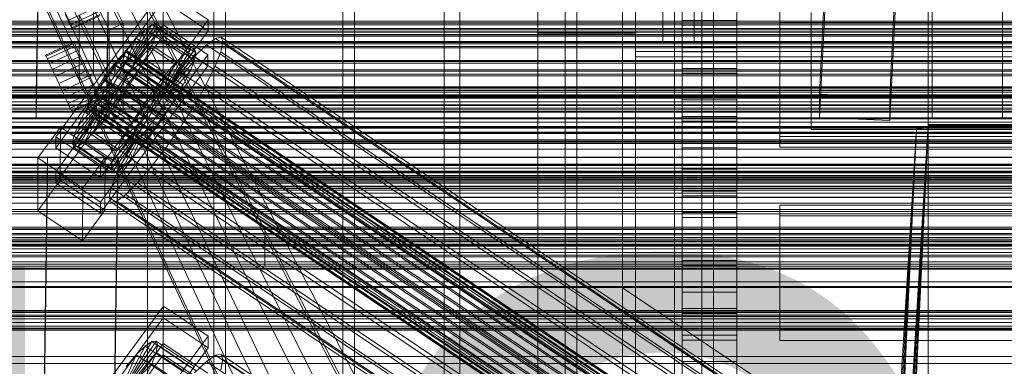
# Model space of a CAD drawing. Header units: millimetres. Extents: x -4395 to 65662, y -65530 to 6847.
# Tile 204 of 256: x -383 to -130, y -34976 to -34887. Entities that reach past the tile are written whole.
import ezdxf

# ---------------------------------------------------------------- set-up
doc = ezdxf.new("R2010")
doc.units = ezdxf.units.MM
for name, color, linetype, lineweight in [('COTAS_O', 1, 'Continuous', 0), ('frontal_BANDEJA_TOLVA_RECEPCION_C03', 7, 'Continuous', 0), ('frontal_briquetadora', 7, 'Continuous', 0), ('frontal_C01', 7, 'Continuous', 0), ('frontal_C02', 7, 'Continuous', 0), ('frontal_C03', 7, 'Continuous', 0), ('frontal_C04', 7, 'Continuous', 0), ('frontal_C05', 7, 'Continuous', 0), ('frontal_C07', 7, 'Continuous', 0), ('frontal_CHUTE_GRIZZLY_SEPARADOR', 7, 'Continuous', 0), ('frontal_mezcladora', 7, 'Continuous', 0), ('frontal_mix-C02', 7, 'Continuous', 0), ('frontal_secador', 7, 'Continuous', 0), ('frontal_tolva-C01', 7, 'Continuous', 0)]:
    doc.layers.add(name, color=color, linetype=linetype, lineweight=lineweight)
doc.dimstyles.new('R19_100', dxfattribs={"dimtxt": 250, "dimasz": 150, "dimexe": 150, "dimexo": 80, "dimgap": 100, "dimtad": 1, "dimtih": 1, "dimtoh": 1, "dimdsep": 46, "dimcen": 0.09, "dimadec": 0, "dimazin": 0, "dimtfac": 1, "dimtdec": 4, "dimtofl": 0, "dimtmove": 0, "dimatfit": 3, "dimfxl": 1, "dimtolj": 1, "dimtzin": 0, "dimarcsym": 0})

# ---------------------------------------------------------------- blocks, each defined once
blk = doc.blocks.new('DIM_R33_45')
at = {"layer": 'COTAS_O'}
for p, q in [((-1850, -34800), (-1850, -35500)), ((-150, -34800), (-150, -35500)), ((-1850, -35500), (-1700, -35455)), ((-150, -35500), (-300, -35455)), ((-150, -35500), (-1850, -35500)), ((-1850, -35500), (-1700, -35545)), ((-150, -35500), (-300, -35545))]:
    blk.add_line(p, q, dxfattribs=at)
blk.add_text('1700 O', height=250, rotation=180, dxfattribs=at).set_placement((-1000, -35600))
blk = doc.blocks.new('DIM_R33_46')
at = {"layer": 'COTAS_O'}
for p, q in [((-650, -33700), (50, -33700)), ((50, -33700), (5, -33850)), ((50, -34900), (50, -33700)), ((50, -33700), (95, -33850)), ((50, -34900), (5, -34750)), ((50, -34900), (95, -34750)), ((-650, -34900), (50, -34900))]:
    blk.add_line(p, q, dxfattribs=at)
blk.add_text('1200 O', height=250, rotation=90, dxfattribs=at).set_placement((-50, -34300))
blk = doc.blocks.new('DIM_R33_47')
at = {"layer": 'COTAS_O'}
for p, q in [((-650, -34200), (-500, -34155)), ((650, -34200), (500, -34155)), ((-650, -34900), (-650, -34200)), ((-650, -34200), (650, -34200)), ((-650, -34200), (-500, -34245)), ((650, -34200), (500, -34245)), ((650, -34900), (650, -34200))]:
    blk.add_line(p, q, dxfattribs=at)
blk.add_text('1300 O', height=250, dxfattribs=at).set_placement((0, -34100))
blk = doc.blocks.new('DIM_R33_49')
at = {"layer": 'COTAS_O'}
for p, q in [((-1480, -35300), (-1330, -35255)), ((490, -35300), (340, -35255)), ((-1480, -36000), (-1480, -35300)), ((-1480, -35300), (490, -35300)), ((-1480, -35300), (-1330, -35345)), ((490, -35300), (340, -35345)), ((490, -36000), (490, -35300))]:
    blk.add_line(p, q, dxfattribs=at)
blk.add_text('1970 O', height=250, dxfattribs=at).set_placement((-495, -35200))
blk = doc.blocks.new('DIM_R33_51')
at = {"layer": 'COTAS_O'}
for p, q in [((-1400, -35300), (-1250, -35255)), ((1400, -35300), (1250, -35255)), ((-1400, -36000), (-1400, -35300)), ((-1400, -35300), (1400, -35300)), ((-1400, -35300), (-1250, -35345)), ((1400, -35300), (1250, -35345)), ((1400, -36000), (1400, -35300))]:
    blk.add_line(p, q, dxfattribs=at)
blk.add_text('2800 O', height=250, dxfattribs=at).set_placement((0, -35200))

msp = doc.modelspace()

# ---------------------------------------------------------------- linework, layer by layer
at = {"layer": 'frontal_BANDEJA_TOLVA_RECEPCION_C03'}
for p, q in [((-333, -34857.992), (-333, -35011.469)), ((-330, -35011.469), (-330, -34857.992))]:
    msp.add_line(p, q, dxfattribs=at)
at = {"layer": 'frontal_briquetadora'}
for p, q in [((-490, -34940), (340, -34940)), ((-490, -34940), (490, -34940)), ((-490, -34940), (-320, -34940)), ((-320, -34950), (-320, -34940)), ((-1330, -34950), (340, -34950)), ((-1330, -34950), (-320, -34950))]:
    msp.add_line(p, q, dxfattribs=at)
at = {"layer": 'frontal_C01'}
for p, q in [((-250, -33252.594), (-250, -35948.128)), ((-250, -35952.922), (-250, -33257.389)), ((-228.298, -34680.553), (-228.298, -34955.558)), ((-228.298, -34961.317), (-228.298, -34686.312)), ((-373.501, -34916.826), (-345.969, -34879.114)), ((-345.969, -34879.114), (-334.501, -34886.822)), ((-345.981, -34881.937), (-373.513, -34919.648)), ((-334.513, -34889.644), (-345.981, -34881.937)), ((-373.539, -34925.858), (-346.008, -34888.147)), ((-334.501, -34886.822), (-362.033, -34924.533)), ((-353.892, -34896.269), (-348.918, -34888.053)), ((-353.378, -34896.175), (-347.835, -34887.856)), ((-353.205, -34896.591), (-347.47, -34888.735)), ((-348.918, -34888.053), (-350.645, -34889.315)), ((-347.835, -34887.856), (-348.918, -34888.053)), ((-348.918, -34888.053), (-339.088, -34894.66)), ((-347.847, -34890.632), (-347.47, -34888.735)), ((-347.835, -34887.856), (-338.005, -34894.462)), ((-347.47, -34888.735), (-347.835, -34887.856)), ((-347.47, -34888.735), (-337.64, -34895.341)), ((-346.02, -34890.969), (-346.008, -34888.147)), ((-346.008, -34888.147), (-334.539, -34895.854)), ((-334.501, -34886.822), (-334.513, -34889.644)), ((-346.02, -34890.969), (-373.551, -34928.68)), ((-362.045, -34927.356), (-334.513, -34889.644)), ((-355.777, -34897.927), (-352.899, -34891.554)), ((-352.899, -34891.554), (-355.525, -34894.619)), ((-354.71, -34896.866), (-350.645, -34889.315)), ((-353.384, -34897.49), (-347.847, -34890.632)), ((-350.645, -34889.315), (-352.899, -34891.554)), ((-352.899, -34891.554), (-343.069, -34898.161)), ((-350.645, -34889.315), (-340.816, -34895.921)), ((-348.941, -34893.416), (-347.847, -34890.632)), ((-347.847, -34890.632), (-338.017, -34897.238)), ((-334.551, -34898.677), (-346.02, -34890.969)), ((-332.629, -34891.604), (-334.938, -34893.291)), ((-331.181, -34891.34), (-332.629, -34891.604)), ((-332.629, -34891.604), (-148.32, -35015.473)), ((-330.692, -34892.515), (-331.181, -34891.34)), ((-331.181, -34891.34), (-146.872, -35015.209)), ((-353.902, -34898.809), (-348.941, -34893.416)), ((-350.678, -34896.899), (-348.941, -34893.416)), ((-348.941, -34893.416), (-339.111, -34900.023)), ((-334.938, -34893.291), (-337.95, -34896.284)), ((-334.938, -34893.291), (-150.629, -35017.16)), ((-331.197, -34895.051), (-330.692, -34892.515)), ((-330.692, -34892.515), (-146.383, -35016.385)), ((-334.539, -34895.854), (-362.071, -34933.565)), ((-355.525, -34894.619), (-358.345, -34898.3)), ((-356.348, -34895.765), (-357.415, -34896.826)), ((-357.021, -34899.379), (-355.525, -34894.619)), ((-355.53, -34895.168), (-356.348, -34895.765)), ((-356.348, -34895.765), (-142.549, -35039.454)), ((-355.541, -34897.708), (-355.022, -34896.389)), ((-355.017, -34895.074), (-355.53, -34895.168)), ((-355.53, -34895.168), (-141.731, -35038.856)), ((-355.525, -34894.619), (-345.695, -34901.225)), ((-355.022, -34896.389), (-354.844, -34895.49)), ((-355.022, -34896.389), (-141.224, -35040.077)), ((-354.844, -34895.49), (-355.017, -34895.074)), ((-355.017, -34895.074), (-141.218, -35038.762)), ((-354.844, -34895.49), (-141.045, -35039.179)), ((-354.71, -34896.866), (-353.892, -34896.269)), ((-353.892, -34896.269), (-353.378, -34896.175)), ((-344.062, -34902.875), (-353.892, -34896.269)), ((-353.205, -34896.591), (-353.384, -34897.49)), ((-343.549, -34902.781), (-353.378, -34896.175)), ((-353.378, -34896.175), (-353.205, -34896.591)), ((-343.376, -34903.198), (-353.205, -34896.591)), ((-340.816, -34895.921), (-344.88, -34903.473)), ((-339.088, -34894.66), (-344.062, -34902.875)), ((-338.005, -34894.462), (-343.549, -34902.781)), ((-337.64, -34895.341), (-343.376, -34903.198)), ((-343.069, -34898.161), (-340.816, -34895.921)), ((-337.95, -34896.284), (-341.461, -34900.381)), ((-340.816, -34895.921), (-339.088, -34894.66)), ((-339.088, -34894.66), (-338.005, -34894.462)), ((-337.64, -34895.341), (-338.017, -34897.238)), ((-338.005, -34894.462), (-337.64, -34895.341)), ((-337.95, -34896.284), (-153.641, -35020.154)), ((-334.539, -34895.854), (-334.551, -34898.677)), ((-332.659, -34898.773), (-331.197, -34895.051)), ((-331.197, -34895.051), (-146.887, -35018.92)), ((-362.083, -34936.388), (-334.551, -34898.677)), ((-358.345, -34898.3), (-361.166, -34902.346)), ((-358.659, -34898.277), (-359.995, -34900.021)), ((-357.415, -34896.826), (-358.659, -34898.277)), ((-358.659, -34898.277), (-144.861, -35041.966)), ((-358.345, -34898.3), (-358.357, -34901.122)), ((-348.515, -34904.906), (-358.345, -34898.3)), ((-357.415, -34896.826), (-143.617, -35040.514)), ((-357.021, -34899.379), (-355.777, -34897.927)), ((-356.363, -34899.358), (-355.541, -34897.708)), ((-355.777, -34897.927), (-354.71, -34896.866)), ((-345.947, -34904.533), (-355.777, -34897.927)), ((-355.541, -34897.708), (-141.742, -35041.396)), ((-354.725, -34900.459), (-350.678, -34896.899)), ((-353.902, -34898.809), (-354.725, -34900.459)), ((-344.88, -34903.473), (-354.71, -34896.866)), ((-353.384, -34897.49), (-353.902, -34898.809)), ((-344.073, -34905.415), (-353.902, -34898.809)), ((-343.554, -34904.096), (-353.384, -34897.49)), ((-352.938, -34900.843), (-350.678, -34896.899)), ((-350.678, -34896.899), (-340.848, -34903.506)), ((-343.069, -34898.161), (-345.947, -34904.533)), ((-345.695, -34901.225), (-343.069, -34898.161)), ((-338.017, -34897.238), (-343.554, -34904.096)), ((-338.017, -34897.238), (-339.111, -34900.023)), ((-334.981, -34903.43), (-332.659, -34898.773)), ((-332.659, -34898.773), (-148.35, -35022.643)), ((-359.995, -34900.021), (-361.332, -34901.938)), ((-146.196, -35043.709), (-359.995, -34900.021)), ((-359.693, -34903.039), (-358.357, -34901.122)), ((-358.68, -34903.185), (-357.434, -34901.226)), ((-358.357, -34901.122), (-357.021, -34899.379)), ((-358.357, -34901.122), (-348.527, -34907.728)), ((-357.434, -34901.226), (-356.363, -34899.358)), ((-357.434, -34901.226), (-143.635, -35044.914)), ((-347.191, -34905.985), (-357.021, -34899.379)), ((-356.363, -34899.358), (-142.565, -35043.046)), ((-354.725, -34900.459), (-355.796, -34902.327)), ((-355.796, -34902.327), (-352.938, -34900.843)), ((-355.569, -34904.979), (-352.938, -34900.843)), ((-344.895, -34907.065), (-354.725, -34900.459)), ((-352.938, -34900.843), (-343.108, -34907.449)), ((-348.515, -34904.906), (-345.695, -34901.225)), ((-345.695, -34901.225), (-347.191, -34905.985)), ((-341.461, -34900.381), (-345.231, -34905.302)), ((-339.111, -34900.023), (-344.073, -34905.415)), ((-341.461, -34900.381), (-157.152, -35024.25)), ((-339.111, -34900.023), (-340.848, -34903.506)), ((-361.166, -34902.346), (-363.797, -34906.482)), ((-362.578, -34903.897), (-363.648, -34905.765)), ((-361.332, -34901.938), (-362.578, -34903.897)), ((-362.578, -34903.897), (-148.779, -35047.585)), ((-361.332, -34901.938), (-147.533, -35045.626)), ((-359.693, -34903.039), (-361.166, -34902.346)), ((-361.166, -34902.346), (-351.336, -34908.952)), ((-360.939, -34904.998), (-359.693, -34903.039)), ((-360.017, -34905.102), (-358.68, -34903.185)), ((-349.863, -34909.645), (-359.693, -34903.039)), ((-358.68, -34903.185), (-144.881, -35046.873)), ((-357.042, -34904.286), (-358.378, -34906.203)), ((-355.796, -34902.327), (-357.042, -34904.286)), ((-357.042, -34904.286), (-355.569, -34904.979)), ((-347.212, -34910.892), (-357.042, -34904.286)), ((-345.966, -34908.933), (-355.796, -34902.327)), ((-344.88, -34903.473), (-345.947, -34904.533)), ((-340.848, -34903.506), (-344.895, -34907.065)), ((-344.062, -34902.875), (-344.88, -34903.473)), ((-344.073, -34905.415), (-343.554, -34904.096)), ((-343.549, -34902.781), (-344.062, -34902.875)), ((-343.554, -34904.096), (-343.376, -34903.198)), ((-343.376, -34903.198), (-343.549, -34902.781)), ((-340.848, -34903.506), (-343.108, -34907.449)), ((-338.003, -34908.702), (-334.981, -34903.43)), ((-334.981, -34903.43), (-150.672, -35027.299)), ((-363.797, -34906.482), (-366.057, -34910.426)), ((-362.01, -34906.866), (-366.057, -34910.426)), ((-363.648, -34905.765), (-364.471, -34907.415)), ((-360.939, -34904.998), (-363.797, -34906.482)), ((-363.797, -34906.482), (-353.967, -34913.088)), ((-363.648, -34905.765), (-149.85, -35049.453)), ((-362.833, -34908.516), (-362.01, -34906.866)), ((-362.596, -34908.297), (-361.352, -34906.845)), ((-362.01, -34906.866), (-360.939, -34904.998)), ((-352.18, -34913.472), (-362.01, -34906.866)), ((-361.352, -34906.845), (-360.017, -34905.102)), ((-361.352, -34906.845), (-147.554, -35050.533)), ((-351.109, -34911.604), (-360.939, -34904.998)), ((-360.017, -34905.102), (-146.218, -35048.79)), ((-358.378, -34906.203), (-359.714, -34907.946)), ((-358.39, -34909.025), (-355.569, -34904.979)), ((-358.378, -34906.203), (-358.39, -34909.025)), ((-348.548, -34912.809), (-358.378, -34906.203)), ((-355.569, -34904.979), (-345.739, -34911.585)), ((-351.336, -34908.952), (-348.515, -34904.906)), ((-345.231, -34905.302), (-349.002, -34910.711)), ((-348.527, -34907.728), (-348.515, -34904.906)), ((-347.191, -34905.985), (-348.527, -34907.728)), ((-345.947, -34904.533), (-347.191, -34905.985)), ((-160.922, -35029.171), (-345.231, -34905.302)), ((-344.895, -34907.065), (-344.073, -34905.415)), ((-362.833, -34908.516), (-367.794, -34913.908)), ((-364.989, -34908.734), (-365.168, -34909.632)), ((-364.471, -34907.415), (-364.989, -34908.734)), ((-364.989, -34908.734), (-151.191, -35052.422)), ((-364.482, -34909.955), (-363.664, -34909.357)), ((-364.471, -34907.415), (-150.672, -35051.103)), ((-360.958, -34909.398), (-363.836, -34915.77)), ((-363.664, -34909.357), (-362.596, -34908.297)), ((-363.664, -34909.357), (-149.865, -35053.046)), ((-363.351, -34909.835), (-362.833, -34908.516)), ((-353.003, -34915.122), (-362.833, -34908.516)), ((-362.596, -34908.297), (-148.798, -35051.985)), ((-360.958, -34909.398), (-362.025, -34910.458)), ((-359.714, -34907.946), (-361.21, -34912.706)), ((-361.21, -34912.706), (-358.39, -34909.025)), ((-359.714, -34907.946), (-360.958, -34909.398)), ((-351.128, -34916.004), (-360.958, -34909.398)), ((-349.884, -34914.552), (-359.714, -34907.946)), ((-358.39, -34909.025), (-348.56, -34915.632)), ((-353.967, -34913.088), (-351.336, -34908.952)), ((-351.336, -34908.952), (-349.863, -34909.645)), ((-348.527, -34907.728), (-349.863, -34909.645)), ((-347.212, -34910.892), (-345.966, -34908.933)), ((-345.966, -34908.933), (-344.895, -34907.065)), ((-343.108, -34907.449), (-345.966, -34908.933)), ((-343.108, -34907.449), (-345.739, -34911.585)), ((-341.52, -34914.231), (-338.003, -34908.702)), ((-338.003, -34908.702), (-153.694, -35032.571)), ((-363.53, -34910.733), (-369.265, -34918.59)), ((-363.357, -34911.15), (-368.9, -34919.469)), ((-363.351, -34909.835), (-368.888, -34916.693)), ((-362.843, -34911.056), (-367.817, -34919.271)), ((-366.057, -34910.426), (-367.794, -34913.908)), ((-362.025, -34910.458), (-366.09, -34918.01)), ((-366.057, -34910.426), (-356.228, -34917.032)), ((-365.168, -34909.632), (-364.995, -34910.049)), ((-365.168, -34909.632), (-151.369, -35053.32)), ((-364.995, -34910.049), (-364.482, -34909.955)), ((-364.995, -34910.049), (-151.196, -35053.737)), ((-364.482, -34909.955), (-150.683, -35053.643)), ((-363.53, -34910.733), (-363.351, -34909.835)), ((-363.357, -34911.15), (-363.53, -34910.733)), ((-353.7, -34917.34), (-363.53, -34910.733)), ((-362.843, -34911.056), (-363.357, -34911.15)), ((-353.527, -34917.756), (-363.357, -34911.15)), ((-353.521, -34916.441), (-363.351, -34909.835)), ((-362.025, -34910.458), (-362.843, -34911.056)), ((-353.014, -34917.662), (-362.843, -34911.056)), ((-352.196, -34917.065), (-362.025, -34910.458)), ((-353.967, -34913.088), (-351.109, -34911.604)), ((-349.002, -34910.711), (-352.519, -34916.24)), ((-351.109, -34911.604), (-352.18, -34913.472)), ((-349.863, -34909.645), (-351.109, -34911.604)), ((-349.002, -34910.711), (-164.693, -35034.58)), ((-345.739, -34911.585), (-348.56, -34915.632)), ((-348.548, -34912.809), (-347.212, -34910.892)), ((-345.739, -34911.585), (-347.212, -34910.892)), ((-378.086, -34922.264), (-372.35, -34914.408)), ((-372.408, -34927.956), (-372.35, -34914.408)), ((-372.35, -34914.408), (-360.882, -34922.115)), ((-367.794, -34913.908), (-368.888, -34916.693)), ((-367.794, -34913.908), (-357.964, -34920.515)), ((-363.836, -34915.77), (-361.21, -34912.706)), ((-361.21, -34912.706), (-351.38, -34919.312)), ((-356.228, -34917.032), (-353.967, -34913.088)), ((-356.228, -34917.032), (-352.18, -34913.472)), ((-352.18, -34913.472), (-353.003, -34915.122)), ((-349.884, -34914.552), (-348.548, -34912.809)), ((-348.56, -34915.632), (-348.548, -34912.809)), ((-345.291, -34919.64), (-341.52, -34914.231)), ((-341.52, -34914.231), (-157.211, -35038.1)), ((-373.501, -34916.826), (-373.513, -34919.648)), ((-362.033, -34924.533), (-373.501, -34916.826)), ((-368.888, -34916.693), (-369.265, -34918.59)), ((-368.888, -34916.693), (-359.058, -34923.299)), ((-366.09, -34918.01), (-363.836, -34915.77)), ((-363.836, -34915.77), (-354.006, -34922.377)), ((-359.058, -34923.299), (-353.521, -34916.441)), ((-357.964, -34920.515), (-353.003, -34915.122)), ((-352.519, -34916.24), (-355.541, -34921.512)), ((-354.006, -34922.377), (-351.128, -34916.004)), ((-353.521, -34916.441), (-353.7, -34917.34)), ((-353.003, -34915.122), (-353.521, -34916.441)), ((-352.519, -34916.24), (-168.21, -35040.109)), ((-352.196, -34917.065), (-351.128, -34916.004)), ((-351.38, -34919.312), (-349.884, -34914.552)), ((-348.56, -34915.632), (-351.38, -34919.312)), ((-351.128, -34916.004), (-349.884, -34914.552)), ((-369.265, -34918.59), (-368.9, -34919.469)), ((-369.265, -34918.59), (-359.436, -34925.196)), ((-368.9, -34919.469), (-367.817, -34919.271)), ((-368.9, -34919.469), (-359.07, -34926.075)), ((-367.817, -34919.271), (-366.09, -34918.01)), ((-367.817, -34919.271), (-357.987, -34925.878)), ((-366.09, -34918.01), (-356.26, -34924.616)), ((-359.436, -34925.196), (-353.7, -34917.34)), ((-359.07, -34926.075), (-353.527, -34917.756)), ((-357.987, -34925.878), (-353.014, -34917.662)), ((-357.964, -34920.515), (-356.228, -34917.032)), ((-356.26, -34924.616), (-352.196, -34917.065)), ((-351.38, -34919.312), (-354.006, -34922.377)), ((-353.7, -34917.34), (-353.527, -34917.756)), ((-353.527, -34917.756), (-353.014, -34917.662)), ((-353.014, -34917.662), (-352.196, -34917.065)), ((-373.513, -34919.648), (-362.045, -34927.356)), ((-359.058, -34923.299), (-357.964, -34920.515)), ((-355.541, -34921.512), (-357.863, -34926.168)), ((-355.541, -34921.512), (-171.232, -35045.381)), ((-349.061, -34924.561), (-345.291, -34919.64)), ((-345.291, -34919.64), (-160.982, -35043.509)), ((-378.512, -35116.466), (-375.644, -34922.091)), ((-378.086, -34922.264), (-378.143, -34935.812)), ((-366.618, -34929.972), (-378.086, -34922.264)), ((-375.644, -34927.736), (-375.644, -34922.091)), ((-375.644, -34922.091), (-357.646, -34922.335)), ((-360.882, -34922.115), (-366.618, -34929.972)), ((-362.045, -34927.356), (-362.033, -34924.533)), ((-360.882, -34922.115), (-360.939, -34935.663)), ((-357.646, -34922.335), (-360.514, -35116.711)), ((-359.436, -34925.196), (-359.058, -34923.299)), ((-357.646, -34922.335), (-357.646, -34927.98)), ((-354.006, -34922.377), (-356.26, -34924.616)), ((-352.572, -34928.657), (-349.061, -34924.561)), ((-349.061, -34924.561), (-164.752, -35048.43)), ((-373.539, -34925.858), (-373.551, -34928.68)), ((-362.071, -34933.565), (-373.539, -34925.858)), ((-359.07, -34926.075), (-359.436, -34925.196)), ((-357.863, -34926.168), (-359.326, -34929.891)), ((-357.987, -34925.878), (-359.07, -34926.075)), ((-356.26, -34924.616), (-357.987, -34925.878)), ((-357.863, -34926.168), (-173.554, -35050.037)), ((-378.512, -35122.112), (-375.644, -34927.736)), ((-372.408, -34927.956), (-378.143, -34935.812)), ((-357.646, -34927.98), (-375.644, -34927.736)), ((-373.551, -34928.68), (-362.083, -34936.388)), ((-360.939, -34935.663), (-372.408, -34927.956)), ((-360.514, -35122.356), (-357.646, -34927.98)), ((-355.584, -34931.651), (-352.572, -34928.657)), ((-352.572, -34928.657), (-168.263, -35052.527)), ((-366.675, -34943.52), (-366.618, -34929.972)), ((-359.326, -34929.891), (-359.83, -34932.426)), ((-359.326, -34929.891), (-175.016, -35053.76)), ((-357.893, -34933.337), (-355.584, -34931.651)), ((-355.584, -34931.651), (-171.275, -35055.52)), ((-450, -34932.328), (450, -34932.328)), ((-362.083, -34936.388), (-362.071, -34933.565)), ((-359.83, -34932.426), (-359.341, -34933.602)), ((-359.83, -34932.426), (-175.521, -35056.296)), ((-359.341, -34933.602), (-357.893, -34933.337)), ((-359.341, -34933.602), (-175.032, -35057.471)), ((-357.893, -34933.337), (-173.584, -35057.207)), ((-378.143, -34935.812), (-366.675, -34943.52)), ((-366.675, -34943.52), (-360.939, -34935.663)), ((450, -34943.619), (-450, -34943.619)), ((-130, -35021.621), (-228.298, -34955.558)), ((-228.298, -34955.558), (-228.298, -35230.562)), ((-228.298, -34955.558), (-228.298, -34961.317)), ((-228.298, -35236.321), (-228.298, -34961.317)), ((-228.298, -34961.317), (-130, -35027.38)), ((450, -34965.905), (-450, -34965.905))]:
    msp.add_line(p, q, dxfattribs=at)
at = {"layer": 'frontal_C02'}
for p, q in [((-250, -32921.727), (-250, -35767.183)), ((-250, -35771.953), (-250, -32926.497)), ((-378.512, -34906.121), (-375.644, -34712.717)), ((-357.646, -34712.96), (-360.514, -34906.365)), ((-378.512, -34912.083), (-375.644, -34718.678)), ((-360.514, -34912.326), (-357.646, -34718.921)), ((-228.298, -34746.19), (-228.298, -35036.685)), ((-228.298, -35042.415), (-228.298, -34751.921)), ((-177.811, -34905.918), (-174.943, -34846.652)), ((-156.962, -34847.445), (-159.83, -34906.711)), ((-177.811, -34911.88), (-174.943, -34852.614)), ((-159.83, -34912.673), (-156.962, -34853.407)), ((-149, -34906.313), (-149, -34860.876)), ((-131, -34860.876), (-131, -34906.313)), ((-149, -34912.274), (-149, -34866.837)), ((-131, -34912.274), (-131, -34866.837)), ((-425, -34900.768), (425, -34900.768)), ((-360.514, -34906.365), (-378.512, -34906.121)), ((-378.512, -34906.121), (-378.512, -34912.083)), ((-360.514, -34912.326), (-360.514, -34906.365)), ((-159.83, -34906.711), (-177.811, -34905.918)), ((-177.811, -34905.918), (-177.811, -34911.88)), ((-159.83, -34912.673), (-159.83, -34906.711)), ((-131, -34906.313), (-149, -34906.313)), ((-149, -34906.313), (-149, -34912.274)), ((-131, -34912.274), (-131, -34906.313)), ((-470, -34910.371), (470, -34910.371)), ((-177.811, -34911.88), (-159.83, -34912.673)), ((-470, -34914.371), (470, -34914.371)), ((425, -34912.223), (-425, -34912.223)), ((-378.512, -34912.083), (-360.514, -34912.326)), ((-149, -34912.274), (-131, -34912.274)), ((425, -34915.909), (-425, -34915.909)), ((-425, -34927.364), (425, -34927.364)), ((-450, -34949.495), (450, -34949.495)), ((450, -34961.417), (-450, -34961.417)), ((-373.501, -34997.783), (-345.969, -34960.261)), ((-345.981, -34963.241), (-345.969, -34960.261)), ((-345.969, -34960.261), (-334.501, -34967.93)), ((-345.981, -34963.241), (-373.513, -35000.764)), ((-334.513, -34970.91), (-345.981, -34963.241)), ((-373.539, -35007.321), (-346.008, -34969.798)), ((-334.501, -34967.93), (-362.033, -35005.452)), ((-353.892, -34977.613), (-348.918, -34969.353)), ((-353.378, -34977.557), (-347.835, -34969.235)), ((-348.918, -34969.353), (-350.645, -34970.54)), ((-347.835, -34969.235), (-348.918, -34969.353)), ((-348.918, -34969.353), (-339.088, -34975.926)), ((-347.835, -34969.235), (-338.005, -34975.808)), ((-347.47, -34970.194), (-347.835, -34969.235)), ((-346.02, -34972.779), (-346.008, -34969.798)), ((-346.008, -34969.798), (-334.539, -34977.467)), ((-334.501, -34967.93), (-334.513, -34970.91)), ((-362.045, -35008.433), (-334.513, -34970.91)), ((-354.71, -34978.175), (-350.645, -34970.54)), ((-353.384, -34978.946), (-347.847, -34972.166)), ((-353.205, -34978.012), (-347.47, -34970.194)), ((-350.645, -34970.54), (-352.899, -34972.716)), ((-350.645, -34970.54), (-340.816, -34977.114)), ((-348.941, -34975.016), (-347.847, -34972.166)), ((-347.847, -34972.166), (-347.47, -34970.194)), ((-347.847, -34972.166), (-338.017, -34978.74)), ((-347.47, -34970.194), (-337.64, -34976.768)), ((-346.02, -34972.779), (-373.551, -35010.301)), ((-355.777, -34979.206), (-352.899, -34972.716)), ((-352.899, -34972.716), (-355.525, -34975.733)), ((-353.902, -34980.295), (-348.941, -34975.016)), ((-352.899, -34972.716), (-343.069, -34979.29)), ((-350.678, -34978.549), (-348.941, -34975.016)), ((-348.941, -34975.016), (-339.111, -34981.589)), ((-334.551, -34980.448), (-346.02, -34972.779)), ((-334.938, -34974.419), (-337.95, -34977.328)), ((-332.629, -34972.831), (-334.938, -34974.419)), ((-334.938, -34974.419), (-150.629, -35097.673)), ((-331.181, -34972.673), (-332.629, -34972.831)), ((-332.629, -34972.831), (-148.32, -35096.086)), ((-331.197, -34976.592), (-330.692, -34973.956)), ((-330.692, -34973.956), (-331.181, -34972.673)), ((-331.181, -34972.673), (-146.872, -35095.928)), ((-330.692, -34973.956), (-146.383, -35097.211))]:
    msp.add_line(p, q, dxfattribs=at)
at = {"layer": 'frontal_C03'}
for p, q in [((1270, -34887.204), (-1230, -34887.204)), ((-1230, -34888.136), (1270, -34888.136)), ((1270, -34889.078), (-1230, -34889.078)), ((1270, -34890.01), (-1230, -34890.01)), ((1270, -34890.676), (-1230, -34890.676)), ((1270, -34891.063), (-1230, -34891.063)), ((1270, -34892.616), (-1230, -34892.616)), ((1270, -34892.701), (-1230, -34892.701)), ((1270, -34897.315), (-1230, -34897.315)), ((1270, -34897.557), (-1230, -34897.557)), ((1270, -34904.993), (-1230, -34904.993)), ((1270, -34905.379), (-1230, -34905.379)), ((1270, -34906.045), (-1230, -34906.045)), ((1270, -34906.084), (-1230, -34906.084)), ((1270, -34906.446), (-1230, -34906.446)), ((-1230, -34906.977), (1270, -34906.977)), ((1270, -34907.919), (-1230, -34907.919)), ((1270, -34908.851), (-1230, -34908.851)), ((1270, -34909.517), (-1230, -34909.517)), ((1270, -34909.903), (-1230, -34909.903)), ((1516, -34914.222), (-1476, -34914.222)), ((1516, -34914.248), (-1476, -34914.248)), ((1516, -34915.69), (-1476, -34915.69)), ((1516, -34915.766), (-1476, -34915.766)), ((1516, -34918.43), (-1476, -34918.43)), ((1516, -34918.544), (-1476, -34918.544)), ((1270, -34917.586), (-1230, -34917.586)), ((-1230, -34918.014), (1270, -34918.014)), ((1516, -34922.025), (-1476, -34922.025)), ((-1476, -34922.159), (1516, -34922.159)), ((1270, -34923.834), (-1230, -34923.834)), ((1270, -34924.22), (-1230, -34924.22)), ((1516, -34925.927), (-1476, -34925.927)), ((1516, -34926.06), (-1476, -34926.06)), ((1270, -34924.886), (-1230, -34924.886)), ((-1230, -34925.818), (1270, -34925.818)), ((1270, -34926.76), (-1230, -34926.76)), ((1516, -34929.542), (-1476, -34929.542)), ((1270, -34927.692), (-1230, -34927.692)), ((1270, -34928.358), (-1230, -34928.358)), ((1270, -34928.744), (-1230, -34928.744)), ((1516, -34929.655), (-1476, -34929.655)), ((1270, -34930.072), (-1230, -34930.072)), ((1270, -34930.499), (-1230, -34930.499)), ((1516, -34932.319), (-1476, -34932.319)), ((1516, -34932.395), (-1476, -34932.395)), ((1516, -34933.837), (-1476, -34933.837)), ((1516, -34933.864), (-1476, -34933.864)), ((-1500, -34936.603), (1540, -34936.603)), ((-1580, -34940.401), (1620, -34940.401)), ((-1500, -34940.603), (1540, -34940.603)), ((1270, -34941.639), (-1230, -34941.639)), ((1270, -34942.002), (-1230, -34942.002)), ((-1580, -34944.401), (1620, -34944.401)), ((1270, -34942.675), (-1230, -34942.675)), ((1270, -34943.061), (-1230, -34943.061)), ((1270, -34943.727), (-1230, -34943.727)), ((-1230, -34944.659), (1270, -34944.659)), ((1270, -34945.601), (-1230, -34945.601)), ((1270, -34946.533), (-1230, -34946.533)), ((1270, -34947.199), (-1230, -34947.199)), ((1270, -34947.585), (-1230, -34947.585)), ((1270, -34950.528), (-1230, -34950.528)), ((1270, -34950.77), (-1230, -34950.77)), ((1270, -34955.385), (-1230, -34955.385)), ((1270, -34955.47), (-1230, -34955.47)), ((1270, -34961.516), (-1230, -34961.516)), ((1270, -34961.902), (-1230, -34961.902)), ((1270, -34962.568), (-1230, -34962.568)), ((-1230, -34963.5), (1270, -34963.5)), ((1270, -34964.442), (-1230, -34964.442)), ((1270, -34965.374), (-1230, -34965.374)), ((1270, -34966.04), (-1230, -34966.04)), ((1270, -34966.426), (-1230, -34966.426))]:
    msp.add_line(p, q, dxfattribs=at)
at = {"layer": 'frontal_C04'}
for p, q in [((-225, -35487.488), (-225, -34411.606)), ((-225, -34417.244), (-225, -35493.126)), ((-250, -35516.618), (-250, -34440.737)), ((-225, -34440.737), (-225, -35516.618)), ((-225, -35634.08), (-225, -34558.198)), ((-225, -34563.836), (-225, -35639.718)), ((-250, -34605.183), (-250, -35681.065)), ((-225, -34605.183), (-225, -35681.065)), ((-350, -35988), (-350, -34765.256)), ((-346, -35988), (-346, -34765.256)), ((-274, -34765.256), (-274, -35988)), ((-270, -35988), (-270, -34765.256)), ((-250, -34890.308), (-250, -34848.308)), ((-225, -34890.308), (-225, -34848.308)), ((-213, -34851.306), (-213, -34887.014)), ((-199, -34887.014), (-199, -34851.306)), ((-213, -34893.854), (-213, -34858.146)), ((-199, -34858.146), (-199, -34893.854)), ((-213, -34863.618), (-213, -34899.327)), ((-199, -34899.327), (-199, -34863.618)), ((-213, -34906.167), (-213, -34870.459)), ((-199, -34870.459), (-199, -34906.167)), ((-213, -34875.931), (-213, -34911.639)), ((-199, -34911.639), (-199, -34875.931)), ((-213, -34918.48), (-213, -34882.772)), ((-199, -34882.772), (-199, -34918.48)), ((-225, -34885.197), (-225, -34891.036)), ((-188, -34884.82), (-188, -34916.77)), ((-188, -34887.556), (-188, -34884.82)), ((-213, -34887.014), (-199, -34887.014)), ((-213, -34887.014), (-213, -34893.854)), ((-199, -34888.244), (-213, -34888.244)), ((-213, -34888.244), (-213, -34923.952)), ((-213, -34895.084), (-213, -34888.244)), ((-199, -34887.014), (-199, -34893.854)), ((-199, -34923.952), (-199, -34888.244)), ((-199, -34888.244), (-199, -34895.084)), ((-188, -34887.556), (188, -34887.556)), ((-188, -34919.506), (-188, -34887.556)), ((-250, -34890.308), (-225, -34890.308)), ((-225, -34891.036), (-225, -34894.938)), ((225, -34891.036), (-225, -34891.036)), ((-199, -34893.854), (-213, -34893.854)), ((-225, -34894.938), (-225, -34896.308)), ((225, -34894.938), (-225, -34894.938)), ((225, -34896.308), (-225, -34896.308)), ((-213, -34895.084), (-199, -34895.084)), ((-213, -34930.793), (-213, -34895.084)), ((-199, -34895.084), (-199, -34930.793)), ((-213, -34899.327), (-199, -34899.327)), ((-213, -34899.327), (-213, -34906.167)), ((-199, -34899.327), (-199, -34906.167)), ((-199, -34900.557), (-213, -34900.557)), ((-213, -34900.557), (-213, -34936.265)), ((-213, -34907.397), (-213, -34900.557)), ((-199, -34936.265), (-199, -34900.557)), ((-199, -34900.557), (-199, -34907.397)), ((-199, -34906.167), (-213, -34906.167)), ((-213, -34907.397), (-199, -34907.397)), ((-213, -34943.105), (-213, -34907.397)), ((-199, -34907.397), (-199, -34943.105)), ((-213, -34911.639), (-199, -34911.639)), ((-213, -34911.639), (-213, -34918.48)), ((-199, -34911.639), (-199, -34918.48)), ((-199, -34912.869), (-213, -34912.869)), ((-213, -34912.869), (-213, -34948.578)), ((-213, -34919.71), (-213, -34912.869)), ((-199, -34948.578), (-199, -34912.869)), ((-199, -34912.869), (-199, -34919.71)), ((-188, -34916.77), (188, -34916.77)), ((-188, -34916.77), (-188, -34919.506)), ((-199, -34918.48), (-213, -34918.48)), ((188, -34919.506), (-188, -34919.506)), ((-213, -34919.71), (-199, -34919.71)), ((-213, -34955.418), (-213, -34919.71)), ((-199, -34919.71), (-199, -34955.418)), ((-213, -34923.952), (-199, -34923.952)), ((-213, -34923.952), (-213, -34930.793)), ((-199, -34923.952), (-199, -34930.793)), ((-199, -34925.182), (-213, -34925.182)), ((-213, -34925.182), (-213, -34960.89)), ((-213, -34932.022), (-213, -34925.182)), ((-199, -34960.89), (-199, -34925.182)), ((-199, -34925.182), (-199, -34932.022)), ((-199, -34930.793), (-213, -34930.793)), ((-213, -34932.022), (-199, -34932.022)), ((-213, -34967.731), (-213, -34932.022)), ((-199, -34932.022), (-199, -34967.731)), ((188, -34934.413), (-188, -34934.413)), ((-188, -34934.413), (-188, -34966.363)), ((-188, -34937.149), (-188, -34934.413)), ((-213, -34936.265), (-199, -34936.265)), ((-213, -34936.265), (-213, -34943.105)), ((-199, -34936.265), (-199, -34943.105)), ((-188, -34937.149), (188, -34937.149)), ((-188, -34969.099), (-188, -34937.149)), ((-199, -34937.495), (-213, -34937.495)), ((-213, -34937.495), (-213, -34973.203)), ((-213, -34944.335), (-213, -34937.495)), ((-199, -34973.203), (-199, -34937.495)), ((-199, -34937.495), (-199, -34944.335)), ((-199, -34943.105), (-213, -34943.105)), ((-213, -34944.335), (-199, -34944.335)), ((-213, -34980.044), (-213, -34944.335)), ((-199, -34944.335), (-199, -34980.044)), ((-213, -34948.578), (-199, -34948.578)), ((-213, -34948.578), (-213, -34955.418)), ((-199, -34948.578), (-199, -34955.418)), ((-199, -34949.808), (-213, -34949.808)), ((-213, -34949.808), (-213, -34985.516)), ((-213, -34956.648), (-213, -34949.808)), ((-199, -34985.516), (-199, -34949.808)), ((-199, -34949.808), (-199, -34956.648)), ((-199, -34955.418), (-213, -34955.418)), ((-213, -34956.648), (-199, -34956.648)), ((-213, -34992.356), (-213, -34956.648)), ((-199, -34956.648), (-199, -34992.356)), ((-213, -34960.89), (-199, -34960.89)), ((-213, -34960.89), (-213, -34967.731)), ((-199, -34962.12), (-213, -34962.12)), ((-213, -34962.12), (-213, -34997.829)), ((-213, -34968.961), (-213, -34962.12)), ((-199, -34960.89), (-199, -34967.731)), ((-199, -34997.829), (-199, -34962.12)), ((-199, -34962.12), (-199, -34968.961)), ((-188, -34966.363), (188, -34966.363)), ((-188, -34966.363), (-188, -34969.099)), ((-199, -34967.731), (-213, -34967.731)), ((-213, -34968.961), (-199, -34968.961)), ((-213, -35004.669), (-213, -34968.961)), ((-199, -34968.961), (-199, -35004.669)), ((188, -34969.099), (-188, -34969.099)), ((-213, -34973.203), (-199, -34973.203)), ((-213, -34973.203), (-213, -34980.044)), ((-199, -34974.433), (-213, -34974.433)), ((-213, -34974.433), (-213, -35010.141)), ((-213, -34981.273), (-213, -34974.433)), ((-199, -34973.203), (-199, -34980.044)), ((-199, -35010.141), (-199, -34974.433)), ((-199, -34974.433), (-199, -34981.273))]:
    msp.add_line(p, q, dxfattribs=at)
at = {"layer": 'frontal_C05'}
for p, q in [((-250, -34992), (-250, -34803.5)), ((-215, -34992), (-215, -34803.5)), ((-218, -34892.5), (-218, -34810.5)), ((-210, -34892.5), (-210, -34810.5)), ((-300, -35988), (-300, -34852)), ((-297, -35988), (-297, -34852)), ((-243, -34852), (-243, -35988)), ((-240, -35988), (-240, -34852)), ((-218, -34892.5), (-210, -34892.5))]:
    msp.add_line(p, q, dxfattribs=at)
at = {"layer": 'frontal_C07'}
for p, q in [((-77.675, -34901.215), (-550.464, -34901.215)), ((-541.139, -34901.215), (-68.35, -34901.215)), ((-550.982, -34904.215), (-78.193, -34904.215)), ((-67.832, -34904.215), (-540.621, -34904.215))]:
    msp.add_line(p, q, dxfattribs=at)
at = {"layer": 'frontal_CHUTE_GRIZZLY_SEPARADOR'}
for p, q in [((-208, -35179), (-208, -34639)), ((-205, -34639), (-205, -35179)), ((-208, -34759), (-208, -35299)), ((-205, -35299), (-205, -34759)), ((-205, -35301.973), (-205, -34761.973))]:
    msp.add_line(p, q, dxfattribs=at)
at = {"layer": 'frontal_mezcladora'}
for p, q in [((-180, -34915), (-180, -34885)), ((-750, -34900), (750, -34900)), ((-600, -34900), (600, -34900)), ((-750, -34910.5), (750, -34910.5)), ((-180, -34915), (180, -34915))]:
    msp.add_line(p, q, dxfattribs=at)
at = {"layer": 'frontal_mix-C02'}
for p, q in [((-170, -35240.004), (-150, -34913.701)), ((-150, -34913.937), (-170, -35329.168)), ((-150, -34913.701), (150, -34913.701)), ((-150, -34913.701), (-150, -34915)), ((150, -34913.937), (-150, -34913.937)), ((-150, -34915), (-150, -34913.937)), ((-150, -34915), (-170, -35241.303)), ((-170, -35330.23), (-150, -34915)), ((-152.997, -34914.856), (-157.997, -35012.661)), ((-157.997, -35018.663), (-152.997, -34914.856)), ((-152.996, -34914.847), (-157.996, -35002.425)), ((-157.996, -35012.652), (-152.996, -34914.847)), ((-152.995, -34914.829), (-157.995, -34996.405)), ((-157.995, -35002.407), (-152.995, -34914.829)), ((-150, -34915), (-155, -35018.808)), ((-155, -35012.805), (-150, -34915)), ((-155, -35002.578), (-150, -34915)), ((-155, -34996.576), (-150, -34915)), ((-150, -34915), (-152.997, -34914.856)), ((-150, -34915), (-152.996, -34914.847)), ((-150, -34915), (-152.995, -34914.829)), ((150, -34915), (-150, -34915))]:
    msp.add_line(p, q, dxfattribs=at)
at = {"layer": 'frontal_secador'}
for p, q in [((-1250, -34887.588), (1250, -34887.588)), ((1250, -34887.611), (-1250, -34887.611)), ((1250, -34887.728), (-1250, -34887.728)), ((-1250, -34889.387), (1250, -34889.387)), ((1250, -34889.918), (-1250, -34889.918)), ((-1250, -34890), (1250, -34890)), ((1250, -34890.588), (-1250, -34890.588)), ((1250, -34892.387), (-1250, -34892.387)), ((1250, -34893), (-1250, -34893)), ((-1250, -34893.65), (1250, -34893.65)), ((-1250, -34894), (1250, -34894)), ((1250, -34897.382), (-1250, -34897.382)), ((1250, -34898), (-1250, -34898)), ((1250, -34899.689), (-1250, -34899.689)), ((1250, -34904), (-1250, -34904)), ((1250, -34904.545), (-1250, -34904.545)), ((1250, -34906.144), (-1250, -34906.144)), ((1250, -34906.709), (-1250, -34906.709)), ((1250, -34908.686), (-1250, -34908.686)), ((1320, -34912), (-1320, -34912)), ((1320, -34912.273), (-1320, -34912.273)), ((1320, -34913.072), (-1320, -34913.072)), ((1320, -34914.343), (-1320, -34914.343)), ((1250, -34912), (-1250, -34912)), ((1320, -34916), (-1320, -34916)), ((1250, -34914.651), (-1250, -34914.651)), ((1250, -34915.859), (-1250, -34915.859)), ((1320, -34917.929), (-1320, -34917.929)), ((-1320, -34920), (1320, -34920)), ((-1250, -34920), (1250, -34920)), ((1320, -34922.071), (-1320, -34922.071)), ((1320, -34924), (-1320, -34924)), ((1250, -34924.141), (-1250, -34924.141)), ((1320, -34925.657), (-1320, -34925.657)), ((1320, -34926.928), (-1320, -34926.928)), ((1320, -34927.727), (-1320, -34927.727)), ((1320, -34928), (-1320, -34928)), ((1250, -34927.285), (-1250, -34927.285)), ((1250, -34928), (-1250, -34928)), ((1250, -34931.314), (-1250, -34931.314)), ((1250, -34933.856), (-1250, -34933.856)), ((1250, -34935.455), (-1250, -34935.455)), ((1250, -34936), (-1250, -34936)), ((1360, -34943.5), (-1360, -34943.5)), ((1250, -34943.75), (-1250, -34943.75)), ((1360, -34944.863), (-1360, -34944.863)), ((1360, -34948.859), (-1360, -34948.859)), ((-1250, -34950), (1250, -34950)), ((-1245, -34950), (1245, -34950)), ((1245, -34954), (-1245, -34954)), ((1360, -34955.216), (-1360, -34955.216)), ((1360, -34963.5), (-1360, -34963.5)), ((1250, -34962.924), (-1250, -34962.924)), ((1360, -34973.147), (-1360, -34973.147)), ((-1250, -34975), (1250, -34975))]:
    msp.add_line(p, q, dxfattribs=at)
at = {"layer": 'frontal_tolva-C01'}
for p, q in [((-225, -35124.573), (-600, -34398.584)), ((-600, -34398.876), (-225, -35209.05)), ((-600, -34400), (-225, -35125.989)), ((-225, -35210.174), (-600, -34400)), ((-356.25, -34887.762), (-506.25, -34587.601)), ((-509.88, -34589.281), (-359.88, -34889.442)), ((-506.25, -34596.44), (-356.25, -34910.744)), ((-359.88, -34912.424), (-509.88, -34598.12)), ((-495, -34626.849), (-367.5, -34902.308)), ((-363.864, -34900.642), (-491.364, -34625.183)), ((-363.935, -34848.309), (-221.435, -35124.185)), ((-225, -35125.989), (-367.5, -34850.113)), ((-221.435, -35151.124), (-363.935, -34865.011)), ((-363.889, -34865.104), (-221.389, -35151.217)), ((-225, -35152.928), (-367.5, -34866.815)), ((-363.129, -34883.635), (-370.389, -34886.995)), ((-221.389, -35181.523), (-363.889, -34883.894)), ((-363.864, -34883.94), (-363.864, -34900.642)), ((-363.854, -34900.672), (-363.854, -34883.97)), ((-363.854, -34883.97), (-221.354, -35181.599)), ((-371.085, -34885.492), (-370.389, -34886.995)), ((-362.595, -34884.789), (-369.855, -34888.149)), ((-362.259, -34885.514), (-369.519, -34888.875)), ((-362.145, -34885.761), (-369.405, -34889.122)), ((-367.5, -34902.308), (-367.5, -34885.606)), ((-225, -35183.235), (-367.5, -34885.606)), ((-370.389, -34886.995), (-369.855, -34888.149)), ((-369.855, -34888.149), (-369.519, -34888.875)), ((-369.519, -34888.875), (-369.405, -34889.122)), ((-356.25, -34887.762), (-359.88, -34889.442)), ((-356.25, -34910.744), (-356.25, -34887.762)), ((-359.88, -34889.442), (-359.88, -34912.424)), ((-368.865, -34892.557), (-376.125, -34895.918)), ((-368.751, -34892.805), (-376.011, -34896.165)), ((-368.415, -34893.53), (-375.675, -34896.89)), ((-368.751, -34892.805), (-368.865, -34892.557)), ((-368.415, -34893.53), (-368.751, -34892.805)), ((-367.881, -34894.684), (-368.415, -34893.53)), ((-376.011, -34896.165), (-376.125, -34895.918)), ((-375.675, -34896.89), (-376.011, -34896.165)), ((-367.881, -34894.684), (-375.141, -34898.044)), ((-367.185, -34896.187), (-374.445, -34899.548)), ((-367.185, -34896.187), (-367.881, -34894.684)), ((-366.375, -34897.938), (-367.185, -34896.187)), ((-375.141, -34898.044), (-375.675, -34896.89)), ((-374.445, -34899.548), (-375.141, -34898.044)), ((-366.375, -34897.938), (-373.635, -34901.299)), ((-366.375, -34897.938), (-365.505, -34899.817)), ((-373.635, -34901.299), (-374.445, -34899.548)), ((-372.765, -34903.178), (-373.635, -34901.299)), ((-372.765, -34903.178), (-365.505, -34899.817)), ((-364.635, -34901.696), (-371.895, -34905.057)), ((-367.5, -34902.308), (-363.864, -34900.642)), ((-363.854, -34900.672), (-367.5, -34902.308)), ((-365.505, -34899.817), (-364.635, -34901.696)), ((-364.635, -34901.696), (-363.825, -34903.447)), ((-221.354, -35208.538), (-363.854, -34900.672)), ((-372.765, -34903.178), (-371.895, -34905.057)), ((-363.825, -34903.447), (-371.085, -34906.808)), ((-367.5, -34902.308), (-225, -35210.174)), ((-363.825, -34903.447), (-363.129, -34904.951)), ((-371.895, -34905.057), (-371.085, -34906.808)), ((-371.085, -34906.808), (-370.389, -34908.311)), ((-363.129, -34904.951), (-370.389, -34908.311)), ((-362.595, -34906.104), (-369.855, -34909.465)), ((-362.259, -34906.83), (-369.519, -34910.19)), ((-363.129, -34904.951), (-362.595, -34906.104)), ((-362.595, -34906.104), (-362.259, -34906.83)), ((-362.259, -34906.83), (-362.145, -34907.077)), ((-370.389, -34908.311), (-369.855, -34909.465)), ((-362.145, -34907.077), (-369.405, -34910.438)), ((-369.855, -34909.465), (-369.519, -34910.19)), ((-369.519, -34910.19), (-369.405, -34910.438)), ((-356.25, -34910.744), (-359.88, -34912.424))]:
    msp.add_line(p, q, dxfattribs=at)

# ---------------------------------------------------------------- dimensions: what is measured, and where the dimension line sits
at = {"layer": 'COTAS_O'}
for p1, p2, distance, picture, middle in [((-650, -34900), (-650, -33700), -700, 'DIM_R33_46', (50, -34300)), ((-650, -34900), (650, -34900), 700, 'DIM_R33_47', (0, -34200)), ((-150, -34800), (-1850, -34800), 700, 'DIM_R33_45', (-1000, -35500)), ((-1480, -36000), (490, -36000), 700, 'DIM_R33_49', (-495, -35300)), ((-1400, -36000), (1400, -36000), 700, 'DIM_R33_51', (0, -35300))]:
    dim = msp.add_aligned_dim(p1=p1, p2=p2, distance=distance, text='<> O', dimstyle='R19_100', dxfattribs=at)
    dim.commit()
    dim.dimension.update_dxf_attribs({"geometry": picture, "text_midpoint": middle})

doc.saveas('drawing.dxf')
